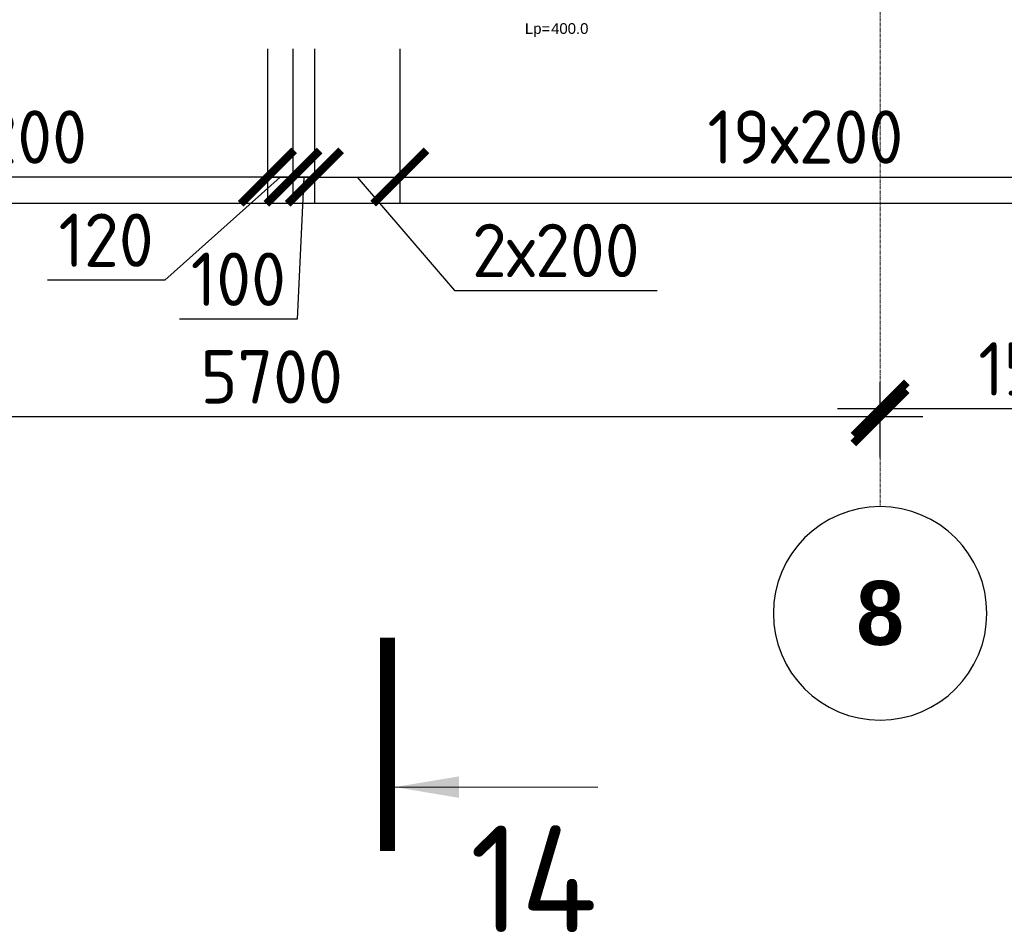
# Model space of a CAD drawing. Header units: millimetres. Extents: x 376598 to 1249954, y -318491 to -22134.
# Tile 172 of 256: x 627915 to 632527, y -123310 to -119036. Entities that reach past the tile are written whole.
import ezdxf
from ezdxf.enums import TextEntityAlignment as Align

# ---------------------------------------------------------------- set-up
doc = ezdxf.new("R2010")
doc.units = ezdxf.units.MM
doc.linetypes.add('______5', pattern=[1100, 800, -100, 100, -100])
doc.linetypes.add('осевая', pattern=[50.8, 31.75, -6.35, 6.35, -6.35])
for name, color, linetype, lineweight in [('Standard', 7, 'Continuous', 25), ('АрмСтер', 2, 'Continuous', 50), ('Оси', 40, '______5', 18), ('РАЗМЕРЫ', 1, 'Continuous', 9), ('Узлы', 7, 'Continuous', 0)]:
    doc.layers.add(name, color=color, linetype=linetype, lineweight=lineweight)
doc.layers.add('АрмСтер_атрибуты', color=2, linetype='Continuous', lineweight=0, plot=False)
doc.styles.add('Century Gothic', font='GOTHIC.TTF')
doc.styles.add('GOST-2.304_Type-B', font='GOST_Common.ttf')
doc.styles.get("Standard").update_dxf_attribs({"font": 'arial.ttf'})
doc.styles.add('Аннотативный', font='arial.ttf')
doc.dimstyles.new('СПДС', dxfattribs={"dimscale": 100, "dimtxt": 2.5, "dimasz": 2.5, "dimexe": 1.25, "dimexo": 0, "dimtad": 1, "dimdec": 0, "dimtxsty": 'GOST-2.304_Type-B', "dimblk": 'ARCHTICK', "dimcen": 2.5, "dimdle": 2, "dimadec": 0, "dimazin": 2, "dimtfac": 0.75, "dimtdec": 0, "dimtmove": 1, "dimatfit": 3, "dimfxl": 1, "dimtolj": 1, "dimarcsym": 1})

# ---------------------------------------------------------------- blocks, each defined once
blk = doc.blocks.new('NSY101')
at = {"color": 0, "linetype": 'ByBlock', "lineweight": -2}
blk.add_circle((0, 0), 50, dxfattribs=at)
blk = doc.blocks.new('_ArchTick')
at = {"color": 0, "linetype": 'ByBlock', "const_width": 0.15}
blk.add_lwpolyline([(-0.5, -0.5), (0.5, 0.5)], dxfattribs=at)
blk = doc.blocks.new('*D82')
at = {"layer": 'DEFPOINTS', "color": 0, "lineweight": 0, "transparency": 16777216}
for p in [(631944.8, -120859.2), (631944.8, -121086.3), (633494.8, -121076)]:
    blk.add_point(p, dxfattribs=at)
at = {"layer": 'РАЗМЕРЫ', "color": 0, "lineweight": -2, "transparency": 16777216}
for p, q in [((631944.8, -121086.3), (631944.8, -120734.2)), ((633494.8, -121076), (633494.8, -120734.2)), ((633694.8, -120859.2), (631744.8, -120859.2))]:
    blk.add_line(p, q, dxfattribs=at)
at = {"layer": 'РАЗМЕРЫ', "color": 0, "lineweight": -2, "transparency": 16777216, "xscale": 250, "yscale": 250, "zscale": 250, "rotation": 180}
blk.add_blockref('_ArchTick', (631944.8, -120859.2), dxfattribs=at)
at = {"layer": 'РАЗМЕРЫ', "color": 0, "lineweight": -2, "transparency": 16777216, "xscale": 250, "yscale": 250, "zscale": 250}
blk.add_blockref('_ArchTick', (633494.8, -120859.2), dxfattribs=at)
at = {"layer": 'РАЗМЕРЫ', "color": 0, "lineweight": 0, "transparency": 16777216, "insert": (632719.8, -120671.7), "char_height": 250, "attachment_point": 5, "style": 'GOST-2.304_Type-B'}
blk.add_mtext('\\A1;1550', dxfattribs=at)
blk = doc.blocks.new('*D83')
at = {"layer": 'DEFPOINTS', "color": 0, "lineweight": 0, "transparency": 16777216}
for p in [(626244.8, -120896.4), (626244.8, -121090.4), (631944.8, -121086.3)]:
    blk.add_point(p, dxfattribs=at)
at = {"layer": 'РАЗМЕРЫ', "color": 0, "lineweight": -2, "transparency": 16777216}
for p, q in [((626244.8, -121090.4), (626244.8, -120771.4)), ((631944.8, -121086.3), (631944.8, -120771.4)), ((632144.8, -120896.4), (626044.8, -120896.4))]:
    blk.add_line(p, q, dxfattribs=at)
at = {"layer": 'РАЗМЕРЫ', "color": 0, "lineweight": -2, "transparency": 16777216, "xscale": 250, "yscale": 250, "zscale": 250, "rotation": 180}
blk.add_blockref('_ArchTick', (626244.8, -120896.4), dxfattribs=at)
at = {"layer": 'РАЗМЕРЫ', "color": 0, "lineweight": -2, "transparency": 16777216, "xscale": 250, "yscale": 250, "zscale": 250}
blk.add_blockref('_ArchTick', (631944.8, -120896.4), dxfattribs=at)
at = {"layer": 'РАЗМЕРЫ', "color": 0, "lineweight": 0, "transparency": 16777216, "insert": (629094.8, -120708.9), "char_height": 250, "attachment_point": 5, "style": 'GOST-2.304_Type-B'}
blk.add_mtext('\\A1;5700', dxfattribs=at)
blk = doc.blocks.new('*U148')
at = {"layer": 'АрмСтер_атрибуты', "color": 215, "ltscale": 15, "style": 'Аннотативный'}
blk.add_text('Lр=', height=50, dxfattribs=at).set_placement((50.2, -367.8))
at = {"layer": 'АрмСтер_атрибуты', "flags": 9}
for tag, p in [('МАССА', (3805.8, 4789.5)), ('ОБОЗНАЧЕНИЕ', (3805.8, 4675.6))]:
    blk.add_attdef(tag, p, '', height=75, dxfattribs=at)
at = {"layer": 'АрмСтер_атрибуты', "style": 'Аннотативный', "flags": 8}
blk.add_attdef('ПОЗ', (110, 29.6), '', height=75, dxfattribs=at)
blk.add_attdef('НАИМЕНОВАНИЕ', text='', height=75, dxfattribs=at).set_placement((0, -29.3), align=Align.TOP_CENTER)
at = {"layer": 'АрмСтер_атрибуты', "color": 215, "style": 'Аннотативный'}
for tag, p, flags in [('ШАГ', (190.9, -194.2), 10), ('КОЛ', (138, -285.1), 8), ('ШИРИНА', (172.9, -367.8), 8)]:
    blk.add_attdef(tag, p, '', height=50, dxfattribs=dict(at, flags=flags))
blk = doc.blocks.new('*D1354')
at = {"layer": 'DEFPOINTS', "color": 0, "lineweight": 0, "transparency": 16777216}
for p in [(629074.9, -119173.4, -720), (629194.7, -119173.4), (629194.7, -119773.2)]:
    blk.add_point(p, dxfattribs=at)
at = {"layer": 'РАЗМЕРЫ', "color": 0, "lineweight": -2, "transparency": 16777216}
for p, q in [((629074.9, -119173.4), (629074.9, -119898.2)), ((629194.7, -119173.4), (629194.7, -119898.2)), ((629134.8, -119773.2), (628594.3, -120256.3)), ((629074.9, -119773.2), (628824.9, -119773.2)), ((629074.9, -119773.2), (629194.7, -119773.2)), ((629074.9, -119773.2), (629194.7, -119773.2)), ((629194.7, -119773.2), (629444.7, -119773.2)), ((628594.3, -120256.3), (628044.3, -120256.3))]:
    blk.add_line(p, q, dxfattribs=at)
at = {"layer": 'РАЗМЕРЫ', "color": 0, "lineweight": -2, "transparency": 16777216, "xscale": 250, "yscale": 250, "zscale": 250}
blk.add_blockref('_ArchTick', (629074.9, -119773.2), dxfattribs=at)
at = {"layer": 'РАЗМЕРЫ', "color": 0, "lineweight": -2, "transparency": 16777216, "xscale": 250, "yscale": 250, "zscale": 250, "rotation": 180}
blk.add_blockref('_ArchTick', (629194.7, -119773.2), dxfattribs=at)
at = {"layer": 'РАЗМЕРЫ', "color": 0, "lineweight": 0, "transparency": 16777216, "insert": (628319.3, -120068.8), "char_height": 250, "attachment_point": 5, "style": 'GOST-2.304_Type-B'}
blk.add_mtext('\\A1;120', dxfattribs=at)
blk = doc.blocks.new('*D1355')
at = {"layer": 'DEFPOINTS', "color": 0, "lineweight": 0, "transparency": 16777216}
for p in [(629194.7, -119173.4), (629295, -119173.2), (629295, -119773.2)]:
    blk.add_point(p, dxfattribs=at)
at = {"layer": 'РАЗМЕРЫ', "color": 0, "lineweight": -2, "transparency": 16777216}
for p, q in [((629194.7, -119173.4), (629194.7, -119898.2)), ((629295, -119173.2), (629295, -119898.2)), ((629194.7, -119773.2), (628944.7, -119773.2)), ((629194.7, -119773.2), (629295, -119773.2)), ((629194.7, -119773.2), (629295, -119773.2)), ((629244.8, -119773.2), (629213.7, -120439.2)), ((629295, -119773.2), (629545, -119773.2)), ((629213.7, -120439.2), (628663.7, -120439.2))]:
    blk.add_line(p, q, dxfattribs=at)
at = {"layer": 'РАЗМЕРЫ', "color": 0, "lineweight": -2, "transparency": 16777216, "xscale": 250, "yscale": 250, "zscale": 250}
blk.add_blockref('_ArchTick', (629194.7, -119773.2), dxfattribs=at)
at = {"layer": 'РАЗМЕРЫ', "color": 0, "lineweight": -2, "transparency": 16777216, "xscale": 250, "yscale": 250, "zscale": 250, "rotation": 180}
blk.add_blockref('_ArchTick', (629295, -119773.2), dxfattribs=at)
at = {"layer": 'РАЗМЕРЫ', "color": 0, "lineweight": 0, "transparency": 16777216, "insert": (628938.7, -120251.7), "char_height": 250, "attachment_point": 5, "style": 'GOST-2.304_Type-B'}
blk.add_mtext('\\A1;100', dxfattribs=at)
blk = doc.blocks.new('*D1356')
at = {"layer": 'DEFPOINTS', "color": 0, "lineweight": 0, "transparency": 16777216}
for p in [(629295, -119173.2), (629695, -119173.2), (629695, -119773.2)]:
    blk.add_point(p, dxfattribs=at)
at = {"layer": 'РАЗМЕРЫ', "color": 0, "lineweight": -2, "transparency": 16777216}
for p, q in [((629295, -119173.2), (629295, -119898.2)), ((629695, -119173.2), (629695, -119898.2)), ((629095, -119773.2), (629895, -119773.2)), ((629495, -119773.2), (629951, -120304.5)), ((629951, -120304.5), (630901, -120304.5))]:
    blk.add_line(p, q, dxfattribs=at)
at = {"layer": 'РАЗМЕРЫ', "color": 0, "lineweight": -2, "transparency": 16777216, "xscale": 250, "yscale": 250, "zscale": 250, "rotation": 180}
blk.add_blockref('_ArchTick', (629295, -119773.2), dxfattribs=at)
at = {"layer": 'РАЗМЕРЫ', "color": 0, "lineweight": -2, "transparency": 16777216, "xscale": 250, "yscale": 250, "zscale": 250}
blk.add_blockref('_ArchTick', (629695, -119773.2), dxfattribs=at)
at = {"layer": 'РАЗМЕРЫ', "color": 0, "lineweight": 0, "transparency": 16777216, "insert": (630426, -120117), "char_height": 250, "attachment_point": 5, "style": 'GOST-2.304_Type-B'}
blk.add_mtext('\\A1;2х200', dxfattribs=at)
blk = doc.blocks.new('*D1357')
at = {"layer": 'DEFPOINTS', "color": 0, "lineweight": 0, "transparency": 16777216}
for p in [(629695, -119173.2), (633494.9, -119173.4, -720), (633494.9, -119773.2)]:
    blk.add_point(p, dxfattribs=at)
at = {"layer": 'РАЗМЕРЫ', "color": 0, "lineweight": -2, "transparency": 16777216}
for p, q in [((629695, -119173.2), (629695, -119898.2)), ((633494.9, -119173.4), (633494.9, -119898.2)), ((629495, -119773.2), (633694.9, -119773.2))]:
    blk.add_line(p, q, dxfattribs=at)
at = {"layer": 'РАЗМЕРЫ', "color": 0, "lineweight": -2, "transparency": 16777216, "xscale": 250, "yscale": 250, "zscale": 250, "rotation": 180}
blk.add_blockref('_ArchTick', (629695, -119773.2), dxfattribs=at)
at = {"layer": 'РАЗМЕРЫ', "color": 0, "lineweight": -2, "transparency": 16777216, "xscale": 250, "yscale": 250, "zscale": 250}
blk.add_blockref('_ArchTick', (633494.9, -119773.2), dxfattribs=at)
at = {"layer": 'РАЗМЕРЫ', "color": 0, "lineweight": 0, "transparency": 16777216, "insert": (631594.9, -119585.7), "char_height": 250, "attachment_point": 5, "style": 'GOST-2.304_Type-B'}
blk.add_mtext('\\A1;19х200', dxfattribs=at)
blk = doc.blocks.new('*D1365')
at = {"layer": 'DEFPOINTS', "color": 0, "lineweight": 0, "transparency": 16777216}
for p in [(629074.9, -119173.4, -720), (626475.1, -119515.1), (626475.1, -119773.2)]:
    blk.add_point(p, dxfattribs=at)
at = {"layer": 'РАЗМЕРЫ', "color": 0, "lineweight": -2, "transparency": 16777216}
for p, q in [((629074.9, -119173.4), (629074.9, -119898.2)), ((626475.1, -119515.1), (626475.1, -119898.2)), ((629274.9, -119773.2), (626275.1, -119773.2))]:
    blk.add_line(p, q, dxfattribs=at)
at = {"layer": 'РАЗМЕРЫ', "color": 0, "lineweight": -2, "transparency": 16777216, "xscale": 250, "yscale": 250, "zscale": 250, "rotation": 180}
blk.add_blockref('_ArchTick', (626475.1, -119773.2), dxfattribs=at)
at = {"layer": 'РАЗМЕРЫ', "color": 0, "lineweight": -2, "transparency": 16777216, "xscale": 250, "yscale": 250, "zscale": 250}
blk.add_blockref('_ArchTick', (629074.9, -119773.2), dxfattribs=at)
at = {"layer": 'РАЗМЕРЫ', "color": 0, "lineweight": 0, "transparency": 16777216, "insert": (627775, -119585.7), "char_height": 250, "attachment_point": 5, "style": 'GOST-2.304_Type-B'}
blk.add_mtext('\\A1;13х200', dxfattribs=at)

msp = doc.modelspace()

# ---------------------------------------------------------------- linework, layer by layer
at = {"layer": 'Standard', "color": 7, "linetype": 'Continuous', "lineweight": 25, "transparency": 33554687}
msp.add_line((605994.8, -119894.8), (653669.7, -119894.8), dxfattribs=at)
at = {"layer": 'Оси', "color": 16, "linetype": 'осевая', "lineweight": 0, "ltscale": 0.5, "transparency": 33554687}
msp.add_line((631944.8, -114733.3), (631944.8, -121316.8), dxfattribs=at)
at = {"layer": 'Узлы', "color": 1, "linetype": 'Continuous', "lineweight": 0}
msp.add_line((629672.1, -122630.3, -320), (630622.1, -122630.3, -320), dxfattribs=at)
at = {"layer": 'Узлы', "color": 1, "linetype": 'Continuous', "lineweight": 0, "const_width": 70, "elevation": -320}
msp.add_lwpolyline([(629637.1, -122930.3), (629637.1, -121930.3)], dxfattribs=at)
at = {"layer": 'Узлы', "color": 1, "linetype": 'Continuous', "lineweight": 0}
msp.add_solid([(629672.1, -122630.3, -320), (629972.5, -122680.6, -320), (629972.5, -122580, -320)], dxfattribs=at)

# ---------------------------------------------------------------- block references
at = {"layer": 'Оси', "color": 16, "linetype": 'Continuous', "lineweight": 25, "transparency": 33554687, "xscale": -9.999999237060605, "yscale": 9.999999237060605, "zscale": 9.999999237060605}
msp.add_blockref('NSY101', (631944.8, -121816.8), dxfattribs=at)

# ---------------------------------------------------------------- texts
at = {"layer": 'Оси', "color": 16, "linetype": 'Continuous', "lineweight": 25, "transparency": 33554687, "insert": (631944.8, -121816.8), "char_height": 300, "width": 385, "attachment_point": 5, "style": 'Century Gothic'}
msp.add_mtext('\\A1;{\\fCentury Gothic|i0|b1;\\H300.000000;\\W1.000000;\\C16;8}\\P', dxfattribs=at)
at = {"layer": 'Узлы', "color": 1, "linetype": 'Continuous', "lineweight": 0, "insert": (630322.1, -123060.3, -320), "char_height": 500, "attachment_point": 5, "style": 'GOST-2.304_Type-B'}
msp.add_mtext_dynamic_manual_height_columns('14', width=723.88, gutter_width=25, heights=[0], dxfattribs=at)

# ---------------------------------------------------------------- dimensions: what is measured, and where the dimension line sits
at = {"layer": 'РАЗМЕРЫ', "color": 1, "lineweight": 0}
for base, p1, p2, text, picture, middle in [((626475.1, -119773.2), (629074.9, -119173.4, -720), (626475.1, -119515.1), '13х200', '*D1365', (627775, -119585.7)), ((633494.9, -119773.2), (629695, -119173.2), (633494.9, -119173.4, -720), '19х200', '*D1357', (631594.9, -119585.7))]:
    dim = msp.add_linear_dim(base=base, p1=p1, p2=p2, angle=180, text=text, dimstyle='СПДС', dxfattribs=at)
    dim.commit()
    dim.dimension.update_dxf_attribs({"geometry": picture, "text_midpoint": middle})
for base, p1, p2, picture, middle in [((629194.7, -119773.2), (629074.9, -119173.4, -720), (629194.7, -119173.4), '*D1354', (628531.8, -120256.3)), ((629295, -119773.2), (629194.7, -119173.4), (629295, -119173.2), '*D1355', (629151.2, -120439.2))]:
    dim = msp.add_linear_dim(base=base, p1=p1, p2=p2, angle=180, dimstyle='СПДС', dxfattribs=at)
    dim.commit()
    dim.dimension.update_dxf_attribs({"geometry": picture, "text_midpoint": middle, "dimtype": 160})
dim = msp.add_linear_dim(base=(629695, -119773.2), p1=(629295, -119173.2), p2=(629695, -119173.2), angle=180, text='2х200', dimstyle='СПДС', dxfattribs=at)
dim.commit()
dim.dimension.update_dxf_attribs({"geometry": '*D1356', "text_midpoint": (630013.5, -120304.5), "dimtype": 160})
for base, p1, p2, picture, middle in [((631944.8, -120859.2), (633494.8, -121076), (631944.8, -121086.3), '*D82', (632719.8, -120671.7)), ((626244.8, -120896.4), (631944.8, -121086.3), (626244.8, -121090.4), '*D83', (629094.8, -120708.9))]:
    dim = msp.add_linear_dim(base=base, p1=p1, p2=p2, angle=180, dimstyle='СПДС', dxfattribs=at)
    dim.commit()
    dim.dimension.update_dxf_attribs({"geometry": picture, "text_midpoint": middle})

# ---------------------------------------------------------------- next in the draw order: block references
at = {"layer": 'АрмСтер', "ltscale": 15}
ref = msp.add_blockref('*U148', (630230.9, -118734.8), dxfattribs=at)
ref.add_attrib('ШИРИНА', '400.0', (630403.8, -119102.6), dxfattribs={"layer": 'АрмСтер_атрибуты', "color": 215, "height": 50, "style": 'Аннотативный', "flags": 8})

doc.saveas('drawing.dxf')
